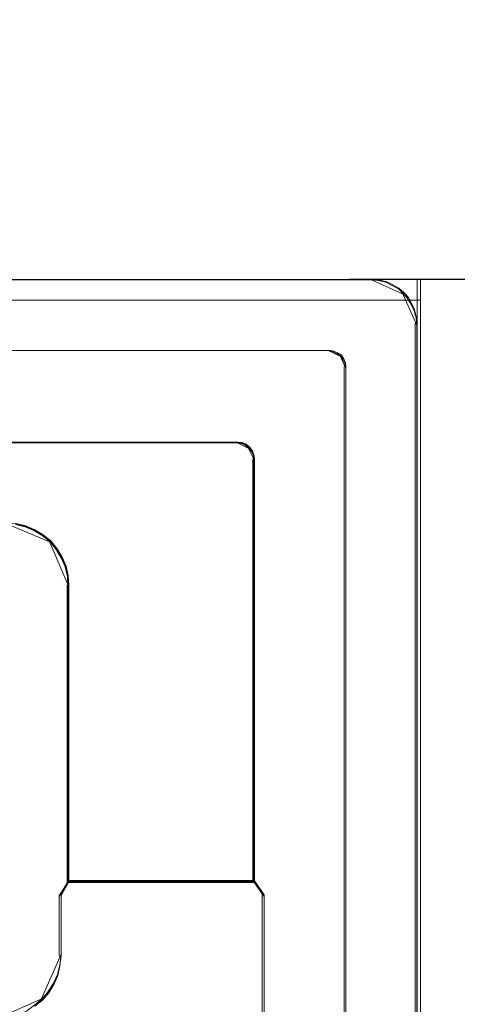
# Model space of a CAD drawing. Header units: millimetres. Extents: x -1290 to 1795, y -4192 to -1311.
# Tile 256 of 256: x 601 to 605, y -3237 to -3227. Entities that reach past the tile are written whole.
import ezdxf

# ---------------------------------------------------------------- set-up
doc = ezdxf.new("R2010")
doc.units = ezdxf.units.MM
doc.layers.add('$EL_istn', color=7, linetype='Continuous', lineweight=15)
doc.layers.add('Aparatura', color=7, linetype='Continuous', lineweight=13)
doc.styles.get("Standard").update_dxf_attribs({"font": 'ARIALN.TTF', "width": 0.8})
doc.dimstyles.new('100', dxfattribs={"dimtxt": 15, "dimasz": 10, "dimexe": 1.25, "dimexo": 0.625, "dimtad": 1, "dimdec": 0, "dimtxsty": 'Standard', "dimblk": 'OBLIQUE', "dimcen": 2.5, "dimadec": 0, "dimazin": 0, "dimtfac": 1, "dimtdec": 0, "dimtmove": 0, "dimatfit": 3, "dimldrblk": 'NONE', "dimfxl": 1, "dimarcsym": 0})

# ---------------------------------------------------------------- blocks, each defined once
blk = doc.blocks.new('_Oblique')
at = {"color": 0, "linetype": 'ByBlock', "lineweight": -2}
blk.add_line((-0.5, -0.5), (0.5, 0.5), dxfattribs=at)
blk = doc.blocks.new('*D42')
at = {"layer": '$EL_istn', "color": 0, "linetype": 'Continuous', "lineweight": -2, "ltscale": 0.1}
for p, q in [((603.9733, -3229.9713), (616.9444, -3229.9713)), ((615.6944, -3229.9713), (615.6944, -3307.172)), ((603.4115, -3307.172), (616.9444, -3307.172))]:
    blk.add_line(p, q, dxfattribs=at)
at = {"layer": 'Defpoints', "color": 0}
for p in [(603.3483, -3229.9713), (602.7865, -3307.172), (615.6944, -3307.172)]:
    blk.add_point(p, dxfattribs=at)
at = {"layer": '$EL_istn', "color": 0, "linetype": 'ByBlock', "lineweight": -2, "xscale": 5, "yscale": 5, "zscale": 5}
for p, rotation in [((615.6944, -3229.9713), 90), ((615.6944, -3307.172), 270)]:
    blk.add_blockref('_Oblique', p, dxfattribs=dict(at, rotation=rotation))
at = {"layer": '$EL_istn', "color": 0, "lineweight": 5, "insert": (610.9848, -3268.5716), "char_height": 8, "attachment_point": 5, "rotation": 90}
blk.add_mtext('386', dxfattribs=at)
blk = doc.blocks.new('_None')

msp = doc.modelspace()

# ---------------------------------------------------------------- linework, layer by layer
at = {"layer": 'Aparatura', "lineweight": 13}
for points in [[(595.2364, -3242.8167), (602.4084, -3242.8384), (603.1818, -3242.8492), (604.6314, -3242.8546), (604.6314, -3229.9741), (518.6759, -3229.9741), (518.6759, -3240.955), (518.8003, -3240.955), (518.9355, -3240.955), (520.8988, -3240.955), (520.8988, -3242.8384), (528.0708, -3242.8167), (529.1363, -3242.8167), (595.2364, -3242.8167)], [(595.2364, -3242.8167), (602.4084, -3242.8384), (603.1818, -3242.8492), (604.6314, -3242.8546), (604.6314, -3229.9741), (518.6759, -3229.9741), (518.6759, -3240.955), (518.8003, -3240.955), (518.9355, -3240.955), (520.8988, -3240.955), (520.8988, -3242.8384), (528.0708, -3242.8167), (529.1363, -3242.8167), (595.2364, -3242.8167)], [(595.2689, -3242.8117), (602.4411, -3242.839), (603.215, -3242.8444), (604.6647, -3242.8553), (604.6647, -3229.9741), (518.6802, -3229.9741), (518.6802, -3240.9583), (518.8001, -3240.9583), (518.9363, -3240.9583), (520.9038, -3240.9583), (520.9038, -3242.839), (528.0759, -3242.8172), (529.1441, -3242.8172), (595.2689, -3242.8117)], [(595.2689, -3242.8117), (602.4411, -3242.839), (603.215, -3242.8444), (604.6647, -3242.8553), (604.6647, -3229.9741), (518.6802, -3229.9741), (518.6802, -3240.9583), (518.8001, -3240.9583), (518.9363, -3240.9583), (520.9038, -3240.9583), (520.9038, -3242.839), (528.0759, -3242.8172), (529.1441, -3242.8172), (595.2689, -3242.8117)], [(519.113, -3229.9763), (519.113, -3229.9763), (561.3071, -3229.9763), (588.0021, -3229.9763), (597.8388, -3229.9763), (602.1312, -3229.9763), (603.4421, -3229.9763), (603.9686, -3229.9763), (604.1244, -3229.9763), (604.1835, -3229.9763), (604.1996, -3229.9763), (604.205, -3229.9763), (604.2103, -3229.9763), (519.113, -3229.9763)], [(604.5056, -3230.1171), (604.4545, -3230.0681), (604.392, -3230.0314), (604.3295, -3230.0008), (604.2613, -3229.9824), (604.1931, -3229.9763), (604.5056, -3230.1171)], [(604.631, -3307.1741), (604.631, -3229.9741), (604.631, -3307.1741)], [(604.6643, -3307.1741), (604.6643, -3229.9741), (604.6643, -3307.1741)], [(604.6292, -3230.4128), (604.6231, -3230.3445), (604.6047, -3230.2762), (604.5741, -3230.2137), (604.5374, -3230.1511), (604.4884, -3230.0999), (604.6292, -3230.4128)], [(604.6314, -3230.1741), (518.6759, -3230.1741), (604.6314, -3230.1741)], [(604.6647, -3230.1741), (518.6802, -3230.1741), (604.6647, -3230.1741)], [(604.612, -3306.7527), (604.612, -3306.7527), (604.612, -3268.5741), (604.612, -3244.7992), (604.612, -3236.0516), (604.612, -3232.2397), (604.612, -3231.0784), (604.612, -3230.6106), (604.612, -3230.4762), (604.612, -3230.4224), (604.612, -3230.4063), (604.612, -3230.4009), (604.612, -3230.3955), (604.612, -3306.7527)], [(583.6697, -3230.6589), (583.6697, -3230.6589), (593.5505, -3230.6589), (599.9155, -3230.6589), (602.2647, -3230.6589), (603.2915, -3230.6589), (603.6033, -3230.6589), (603.7323, -3230.6589), (603.7699, -3230.6589), (603.7807, -3230.6589), (603.7914, -3230.6589), (583.6697, -3230.6589)], [(603.904, -3230.7192), (603.8607, -3230.6891), (603.8175, -3230.6664), (603.7742, -3230.6589), (603.904, -3230.7192)], [(603.947, -3230.832), (603.9394, -3230.7887), (603.9169, -3230.7453), (603.8868, -3230.702), (603.947, -3230.832)], [(603.9298, -3230.8148), (603.9298, -3249.5595), (603.9298, -3230.8148)], [(602.9049, -3231.5405), (540.442, -3231.5405), (602.9049, -3231.5405)], [(603.0178, -3231.6062), (602.9806, -3231.5697), (602.9373, -3231.5478), (602.8877, -3231.5405), (603.0178, -3231.6062)], [(603.0662, -3231.719), (603.0589, -3231.6695), (603.037, -3231.6262), (603.0006, -3231.589), (603.0662, -3231.719)], [(603.049, -3235.7826), (603.049, -3231.7018), (603.049, -3235.7826)], [(601.1057, -3232.5091), (601.0275, -3232.4441), (600.9437, -3232.3909), (600.8543, -3232.3496), (600.7593, -3232.326), (600.6643, -3232.3201), (601.1057, -3232.5091)], [(601.2774, -3232.9337), (601.2715, -3232.8386), (601.2479, -3232.7435), (601.2066, -3232.654), (601.1535, -3232.5701), (601.0885, -3232.4918), (601.2774, -3232.9337)], [(601.2605, -3232.9165), (601.2605, -3235.7826), (601.2605, -3232.9165)], [(601.1853, -3235.917), (601.1853, -3235.9109), (601.2774, -3235.7654), (601.1853, -3235.917)], [(603.0662, -3235.7654), (603.0662, -3235.7654), (602.1661, -3235.7654), (601.6021, -3235.7654), (601.3961, -3235.7654), (601.3039, -3235.7654), (601.2768, -3235.7654), (601.266, -3235.7654), (601.2605, -3235.7654), (603.0662, -3235.7654)], [(603.049, -3235.7654), (603.1576, -3235.917), (603.049, -3235.7654)], [(601.1853, -3236.4922), (601.1853, -3236.4866), (601.1853, -3236.2264), (601.1853, -3236.0271), (601.1853, -3235.9496), (601.1853, -3235.9163), (601.1853, -3235.9053), (601.1853, -3235.8997), (601.1853, -3236.4922)], [(603.1404, -3235.8997), (603.1404, -3241.2548), (603.1404, -3235.8997)], [(601.0079, -3236.9168), (601.0728, -3236.8441), (601.1258, -3236.7602), (601.1671, -3236.6707), (601.1907, -3236.5756), (601.2025, -3236.4749), (601.0079, -3236.9168)], [(600.5837, -3237.0943), (600.6842, -3237.0825), (600.7792, -3237.0589), (600.8687, -3237.0235), (600.9469, -3236.9645), (601.0251, -3236.8996), (600.5837, -3237.0943)]]:
    msp.add_lwpolyline(points, close=True, dxfattribs=at)
for points in [[(604.6292, -3244.7993), (604.6292, -3236.0517), (604.6292, -3232.2398), (604.6292, -3231.0785), (604.6292, -3230.6107), (604.6292, -3230.4763), (604.6292, -3230.4225), (604.6292, -3230.4064), (604.6292, -3230.401), (604.6292, -3230.3956), (604.6238, -3230.3311), (604.6077, -3230.2666), (604.5809, -3230.2075), (604.5486, -3230.1483), (604.5057, -3230.0999), (604.4573, -3230.0569), (604.3982, -3230.0247), (604.3391, -3229.9978), (604.2746, -3229.9817), (604.2102, -3229.9763), (604.2048, -3229.9763), (604.1994, -3229.9763), (604.1833, -3229.9763), (604.1242, -3229.9763), (603.9684, -3229.9763), (603.4419, -3229.9763), (602.1311, -3229.9763), (602.1311, -3229.9763), (597.8386, -3229.9763)], [(536.3149, -3230.6589), (560.6461, -3230.6589), (583.6826, -3230.6589), (593.5569, -3230.6589), (599.9177, -3230.6589), (602.2654, -3230.6589), (603.2915, -3230.6589), (603.6031, -3230.6589), (603.7321, -3230.6589), (603.7697, -3230.6589), (603.7804, -3230.6589), (603.7912, -3230.6589), (603.8288, -3230.6642), (603.8664, -3230.6804), (603.904, -3230.7019), (603.9255, -3230.7395), (603.9416, -3230.7772), (603.947, -3230.8148), (603.947, -3230.8148), (603.947, -3249.5466)], [(603.947, -3249.5466), (603.947, -3230.8148), (603.9416, -3230.7772), (603.9255, -3230.7395), (603.904, -3230.7019), (603.8664, -3230.6804), (603.8288, -3230.6642), (603.7912, -3230.6589), (603.7804, -3230.6589), (603.7697, -3230.6589), (603.7321, -3230.6589), (603.6031, -3230.6589), (603.2915, -3230.6589), (602.2654, -3230.6589), (599.9177, -3230.6589), (593.5569, -3230.6589), (584.6389, -3230.6589), (560.6461, -3230.6589), (536.648, -3230.6589)], [(600.7722, -3232.3285), (600.8635, -3232.3501), (600.9495, -3232.3878), (601.0301, -3232.4364), (601.1053, -3232.4958), (601.1644, -3232.5713), (601.2127, -3232.6523), (601.2503, -3232.7387), (601.2718, -3232.8304), (601.2772, -3232.9222), (601.2772, -3235.7826), (601.2826, -3235.7826), (601.2933, -3235.7826), (601.3202, -3235.7826), (601.4115, -3235.7826), (601.6156, -3235.7826), (602.1744, -3235.7826), (602.1744, -3235.7826), (603.0662, -3235.7826), (603.0662, -3235.7826), (603.0662, -3231.7024), (603.0608, -3231.6592), (603.0447, -3231.6215), (603.0178, -3231.5891), (602.9856, -3231.5621), (602.948, -3231.5459), (602.905, -3231.5405), (540.4461, -3231.5405)], [(540.4463, -3231.5405), (602.9051, -3231.5405), (602.948, -3231.5459), (602.9856, -3231.562), (603.0179, -3231.5889), (603.0447, -3231.6211), (603.0608, -3231.6588), (603.0662, -3231.7018), (603.0662, -3231.7018), (603.0662, -3235.7665), (603.1576, -3235.9009), (603.1576, -3241.2398)], [(600.7641, -3232.334), (600.8554, -3232.3555), (600.9413, -3232.3931), (601.0219, -3232.4415), (601.0971, -3232.5006), (601.1562, -3232.5759), (601.2045, -3232.6565), (601.2421, -3232.7425), (601.2636, -3232.8339), (601.269, -3232.9253), (601.269, -3235.7744), (601.2743, -3235.7744), (601.2851, -3235.7744), (601.3119, -3235.7744), (601.4032, -3235.7744), (601.6073, -3235.7744), (602.166, -3235.7744), (602.166, -3235.7744), (603.0576, -3235.7744), (603.0576, -3235.7744), (603.0576, -3231.7104), (603.0522, -3231.6674), (603.0361, -3231.6298), (603.0092, -3231.5975), (602.977, -3231.5706), (602.9394, -3231.5545), (602.8964, -3231.5491), (540.4505, -3231.5491)], [(600.9489, -3236.9756), (601.0243, -3236.9163), (601.0835, -3236.8461), (601.132, -3236.7652), (601.1697, -3236.6789), (601.1912, -3236.5872), (601.202, -3236.4901), (601.202, -3236.4847), (601.202, -3236.2311), (601.202, -3236.0369), (601.202, -3235.9614), (601.202, -3235.929), (601.202, -3235.9183), (601.202, -3235.9129), (601.202, -3235.9075), (601.2774, -3235.778), (601.2774, -3232.9189), (601.272, -3232.8272), (601.2505, -3232.7355), (601.2128, -3232.6492), (601.1643, -3232.5682), (601.105, -3232.4927), (601.0296, -3232.4334), (600.9489, -3232.3848), (600.8627, -3232.3471), (600.7711, -3232.3255)], [(603.1576, -3241.2457), (603.1576, -3235.9029), (603.0662, -3235.7684), (603.0662, -3235.7684), (602.1744, -3235.7684), (601.6157, -3235.7684), (601.4115, -3235.7684), (601.3202, -3235.7684), (601.2934, -3235.7684), (601.2826, -3235.7684), (601.2772, -3235.7684), (601.202, -3235.8975), (601.202, -3235.9029), (601.202, -3235.9083), (601.202, -3235.919), (601.202, -3235.9513), (601.202, -3236.0266), (601.202, -3236.2203), (601.202, -3236.4732), (601.202, -3236.4786), (601.1913, -3236.5755), (601.1698, -3236.6669), (601.1322, -3236.753), (601.0838, -3236.8337), (601.0247, -3236.9037), (600.9495, -3236.9628)]]:
    msp.add_lwpolyline(points, dxfattribs=at)

# ---------------------------------------------------------------- dimensions: what is measured, and where the dimension line sits
at = {"layer": '$EL_istn', "linetype": 'Continuous', "lineweight": 5, "ltscale": 0.1}
dim = msp.add_linear_dim(base=(615.6944, -3307.172), p1=(603.3483, -3229.9713), p2=(602.7865, -3307.172), angle=90, dimstyle='100', override={"dimtxt": 8, "dimasz": 5, "dimlfac": 5, "dimtxsty": 'Standard', "dimldrblk": 'None', "dimfxl": 35}, dxfattribs=at)
dim.commit()
dim.dimension.update_dxf_attribs({"geometry": '*D42', "text_midpoint": (610.9848, -3268.5716)})

doc.saveas('drawing.dxf')
